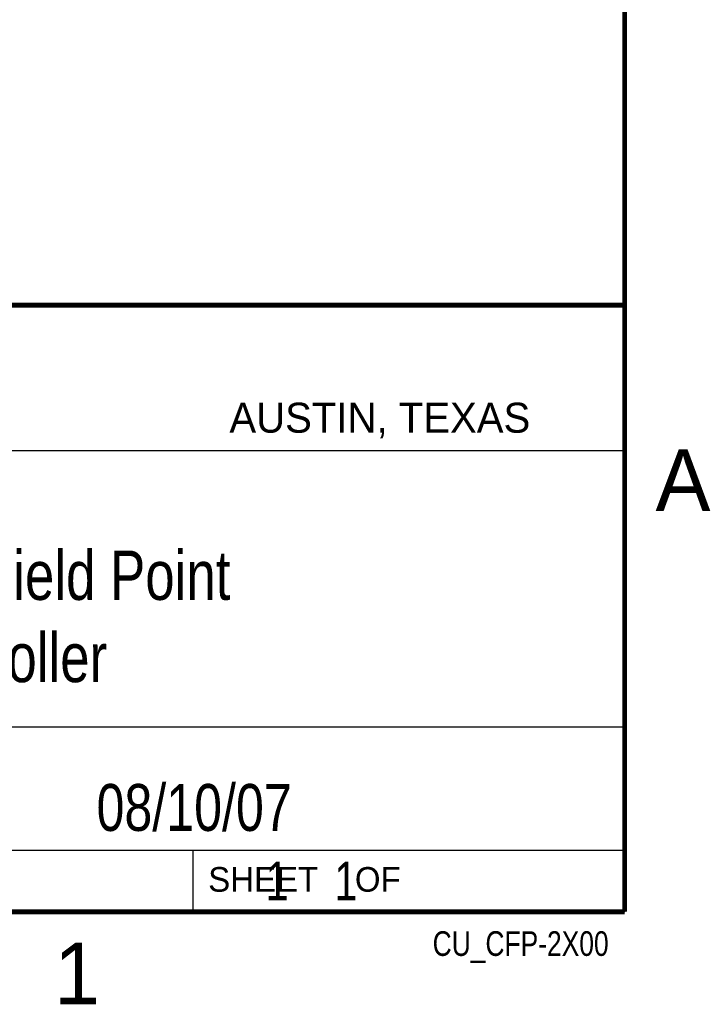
# Model space of a CAD drawing. Header units: inches. Extents: x 0 to 22, y 0 to 17.
# Tile 28 of 36: x 19 to 21.8, y 0.1 to 4.1. Entities that reach past the tile are written whole.
import ezdxf
from ezdxf.enums import TextEntityAlignment as Align

# ---------------------------------------------------------------- set-up
doc = ezdxf.new("R2010")
doc.units = ezdxf.units.IN
doc.header["$LTSCALE"] = 1.21
doc.header["$MEASUREMENT"] = 0
doc.layers.get('0').update_dxf_attribs({"linetype": 'CONTINUOUS'})
doc.styles.get("Standard").update_dxf_attribs({"font": 'txt', "width": 0.8})

msp = doc.modelspace()

# ---------------------------------------------------------------- linework, layer by layer
at = {"color": 2, "linetype": 'CONTINUOUS'}
for p, q in [((16.3737, 2.9596), (21.5037, 2.9596)), ((16.375, 2.96), (21.5, 2.96)), ((21.5037, 2.9596), (21.5037, 1.2496)), ((16.7288, 2.37), (21.5, 2.37)), ((16.3737, 1.2496), (21.5037, 1.2496)), ((18.01, 1.25), (21.5, 1.25)), ((21.5, 1.25), (21.5, 0.75)), ((16.375, 0.75), (21.5, 0.75)), ((18.01, 0.75), (21.5, 0.75)), ((19.75, 0.75), (21.5, 0.75)), ((19.75, 0.75), (19.75, 0.5)), ((21.5, 0.75), (21.5, 0.5)), ((19.75, 0.5), (21.5, 0.5)), ((20.4977, 0.4994), (21.4977, 0.4994)), ((20.4977, 0.4994), (20.4977, 0.4989)), ((20.4977, 0.4989), (21.4977, 0.4989)), ((21.4977, 0.4994), (21.4977, 0.4989))]:
    msp.add_line(p, q, dxfattribs=at)
at = {"color": 7, "linetype": 'CONTINUOUS', "const_width": 0.02}
for points in [[(21.5, 0.5), (21.5, 16.5)], [(13.6, 2.9595), (21.5, 2.96)], [(0.5, 0.5), (21.5, 0.5)]]:
    msp.add_lwpolyline(points, dxfattribs=at)

# ---------------------------------------------------------------- texts
at = {"color": 2, "linetype": 'CONTINUOUS'}
for s, height, p in [('AUSTIN, TEXAS', 0.121576, (19.898, 2.4426)), ('A', 0.25, (21.625, 2.125)), ('SHEET    OF', 0.1, (19.8121, 0.5815)), ('1', 0.25, (19.1875, 0.125))]:
    msp.add_text(s, height=height, dxfattribs=at).set_placement(p)
at = {"color": 2, "linetype": 'CONTINUOUS', "width": 0.8}
msp.add_text('CU_CFP-2X00', height=0.1, dxfattribs=at).set_placement((21.4352, 0.3213), align=Align.RIGHT)
at = {"color": 7, "linetype": 'CONTINUOUS'}
for s, insert, char_height, width, attachment_point in [('Compact Field Point\\PController', (18.9387, 1.9646), 0.2, 3.04, 2), ('08/10/07 ', (19.755, 1.0181), 0.19, 1.368, 2), ('     1    1', (19.8125, 0.7031), 0.15625, 1.375, 1)]:
    msp.add_mtext(s, dxfattribs=dict(at, insert=insert, char_height=char_height, width=width, attachment_point=attachment_point))

doc.saveas('drawing.dxf')
